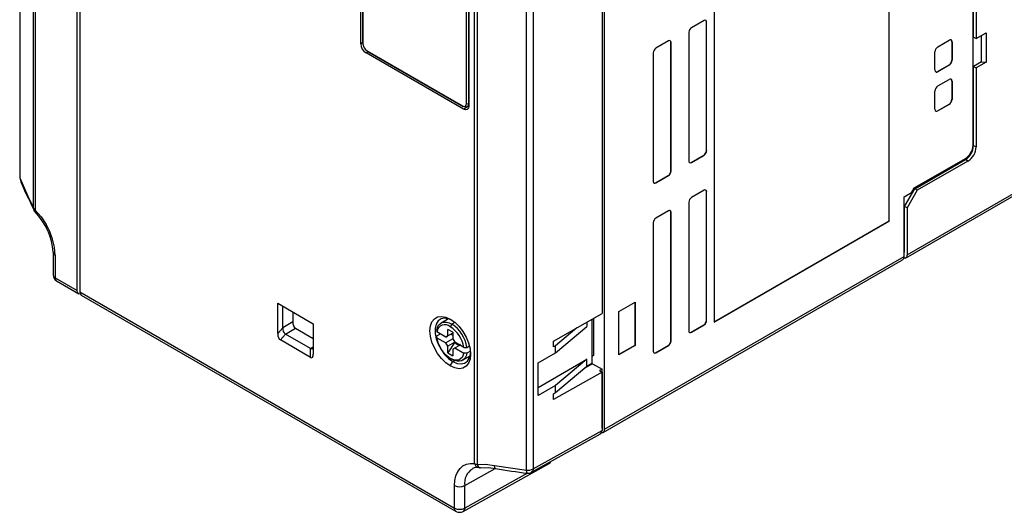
# Model space of a CAD drawing. Header units: millimetres. Extents: x 0 to 838, y 0 to 648.
# Tile 12 of 15: x 586 to 724, y 338 to 407. Entities that reach past the tile are written whole.
import ezdxf

# ---------------------------------------------------------------- set-up
doc = ezdxf.new("R2010")
doc.units = ezdxf.units.MM
doc.header["$LTSCALE"] = 3

msp = doc.modelspace()

# ---------------------------------------------------------------- linework, layer by layer
for p, q in [((719.223, 404.67), (719.223, 485.522)), ((719.577, 485.311), (719.577, 404.474)), ((586.328, 464.704), (586.328, 385.191)), ((586.348, 464.59), (586.348, 385.076)), ((588.262, 380.783), (588.262, 460.611)), ((588.496, 460.397), (588.496, 380.568)), ((594.348, 369.364), (594.348, 457.018)), ((594.702, 456.814), (594.702, 369.16)), ((707.459, 379.055), (707.459, 431.691)), ((707.485, 379.039), (707.485, 431.706)), ((667.463, 429.844), (667.463, 366.55)), ((667.817, 350.015), (667.817, 430.045)), ((667.46, 429.017), (667.46, 366.144)), ((633.845, 403.761), (633.845, 427.309)), ((634.099, 426.859), (634.099, 403.824)), ((634.157, 426.778), (634.158, 403.742)), ((649.698, 345.237), (649.698, 425.066)), ((650.069, 424.93), (650.069, 345.102)), ((657.86, 423.979), (657.86, 344.466)), ((656.961, 344.312), (656.961, 423.825)), ((648.585, 395.413), (648.585, 418.449)), ((648.866, 418.448), (648.866, 395.413)), ((648.897, 418.619), (648.897, 395.071)), ((683.09, 417.623), (683.09, 364.956)), ((719.153, 389.606), (719.153, 410.082)), ((681.676, 407.008), (679.908, 405.988)), ((682.003, 388.856), (682.003, 406.82)), ((682.003, 406.82), (682.03, 406.804)), ((682.03, 388.84), (682.03, 406.804)), ((679.555, 405.375), (679.555, 387.412)), ((719.577, 404.474), (720.991, 405.29)), ((720.355, 401.255), (720.355, 404.923)), ((720.991, 405.29), (720.991, 401.207)), ((634.099, 403.905), (633.845, 403.761)), ((676.726, 404.151), (674.959, 403.13)), ((677.053, 385.998), (677.053, 403.962)), ((677.053, 403.962), (677.08, 403.947)), ((677.08, 385.983), (677.08, 403.947)), ((714.265, 403.355), (715.82, 404.253)), ((716.207, 404.029), (716.207, 401.498)), ((716.207, 404.029), (716.234, 404.014)), ((716.234, 404.014), (716.234, 401.482)), ((719.223, 404.67), (719.577, 404.474)), ((634.583, 402.482), (634.834, 402.63)), ((648.159, 394.645), (634.583, 402.482)), ((634.723, 402.762), (648.019, 395.087)), ((634.764, 402.671), (648.06, 394.995)), ((674.605, 402.518), (674.605, 384.554)), ((713.85, 400.106), (713.85, 402.637)), ((709.753, 373.886), (756.777, 401.032)), ((709.96, 374.344), (756.958, 401.475)), ((715.793, 400.781), (714.238, 399.882)), ((715.82, 400.765), (714.265, 399.867)), ((715.793, 400.781), (715.82, 400.765)), ((716.207, 401.498), (716.234, 401.482)), ((720.355, 401.255), (719.223, 400.602)), ((719.223, 389.572), (719.223, 400.602)), ((719.223, 400.602), (719.577, 400.391)), ((720.991, 401.207), (719.577, 400.391)), ((720.355, 401.255), (720.991, 401.207)), ((714.238, 399.882), (714.265, 399.867)), ((719.577, 400.391), (719.577, 389.368)), ((714.265, 397.884), (715.82, 398.782)), ((716.207, 398.558), (716.207, 396.027)), ((716.207, 398.558), (716.234, 398.543)), ((716.234, 398.543), (716.234, 396.012)), ((713.85, 394.635), (713.85, 397.166)), ((648.648, 394.948), (648.897, 395.087)), ((648.866, 395.413), (648.897, 395.43)), ((715.793, 395.31), (714.238, 394.411)), ((715.82, 395.294), (714.265, 394.396)), ((715.793, 395.31), (715.82, 395.294)), ((716.207, 396.027), (716.234, 396.012)), ((648.883, 395.07), (648.159, 394.645)), ((714.238, 394.411), (714.265, 394.396)), ((679.881, 387.223), (681.649, 388.243)), ((679.908, 387.207), (681.676, 388.228)), ((681.649, 388.243), (681.676, 388.228)), ((682.003, 388.856), (682.03, 388.84)), ((719.223, 389.572), (719.577, 389.368)), ((679.881, 387.223), (679.908, 387.207)), ((710.95, 383.653), (718.092, 387.775)), ((711.021, 383.53), (718.092, 387.612)), ((718.446, 387.408), (711.375, 383.326)), ((718.446, 387.408), (718.092, 387.612)), ((677.053, 385.998), (677.08, 385.983)), ((586.328, 385.202), (586.348, 385.123)), ((586.332, 385.191), (586.348, 385.076)), ((586.348, 385.076), (587.469, 382.509)), ((586.348, 385.076), (586.4, 384.863)), ((674.932, 384.366), (676.699, 385.386)), ((674.932, 384.366), (674.959, 384.35)), ((674.959, 384.35), (676.726, 385.37)), ((676.699, 385.386), (676.726, 385.37)), ((681.676, 383.329), (679.908, 382.308)), ((682.003, 365.176), (682.003, 383.14)), ((682.003, 383.14), (682.03, 383.124)), ((682.03, 365.161), (682.03, 383.124)), ((709.536, 382.428), (710.597, 383.04)), ((709.748, 381.325), (711.021, 383.53)), ((711.375, 383.326), (709.96, 380.876)), ((710.597, 383.04), (710.95, 383.653)), ((711.375, 383.326), (711.021, 383.53)), ((679.555, 381.696), (679.555, 363.732)), ((709.536, 374.099), (709.536, 382.428)), ((588.279, 380.611), (588.262, 380.783)), ((676.726, 380.471), (674.959, 379.451)), ((677.053, 362.319), (677.053, 380.283)), ((677.053, 380.283), (677.08, 380.267)), ((677.08, 362.303), (677.08, 380.267)), ((709.607, 381.08), (709.744, 381.318)), ((709.607, 374.956), (709.607, 381.08)), ((709.96, 380.876), (709.607, 381.08)), ((709.744, 381.323), (709.748, 381.325)), ((709.744, 381.318), (709.744, 381.323)), ((709.96, 380.876), (709.96, 374.344)), ((674.605, 378.838), (674.605, 360.874)), ((683.09, 364.987), (707.459, 379.055)), ((683.09, 364.956), (707.485, 379.039)), ((707.459, 379.055), (707.485, 379.039)), ((590.981, 374.689), (590.981, 371.547)), ((709.607, 374.956), (709.536, 374.916)), ((591.274, 374.281), (591.274, 371.139)), ((667.61, 349.557), (709.329, 373.641)), ((667.817, 350.015), (709.536, 374.099)), ((591.274, 371.139), (594.348, 369.364)), ((591.479, 370.682), (594.556, 368.906)), ((594.702, 369.16), (646.92, 339.015)), ((594.702, 369.16), (594.702, 369.036)), ((594.909, 368.702), (647.128, 338.557)), ((669.797, 366.427), (672.059, 367.734)), ((672.032, 367.718), (672.032, 361.707)), ((672.059, 367.734), (672.059, 361.691)), ((622.279, 363.341), (622.279, 367.569)), ((622.279, 367.569), (627.229, 364.711)), ((622.986, 364.156), (622.986, 367.161)), ((624.4, 366.344), (624.4, 364.973)), ((667.463, 366.55), (667.46, 366.548)), ((669.797, 360.385), (669.797, 366.427)), ((624.4, 364.973), (622.986, 364.156)), ((646.076, 365.423), (645.033, 364.821)), ((645.789, 365.466), (645.744, 365.231)), ((646.956, 364.917), (646.533, 364.672)), ((660.684, 362.299), (667.46, 366.144)), ((665.342, 364.942), (665.342, 364.345)), ((666.049, 365.343), (666.049, 359.201)), ((666.261, 365.463), (666.261, 360.296)), ((682.003, 365.176), (682.03, 365.161)), ((622.279, 363.341), (622.986, 364.156)), ((623.354, 363.274), (624.768, 364.09)), ((624.768, 364.09), (627.229, 362.67)), ((627.229, 364.711), (627.229, 360.483)), ((644.441, 363.839), (644.445, 363.592)), ((645.708, 362.862), (644.445, 363.592)), ((646.674, 363.529), (645.967, 363.938)), ((645.967, 363.012), (645.967, 363.938)), ((646.533, 364.672), (646.321, 364.305)), ((661.001, 360.683), (665.342, 364.345)), ((663.955, 364.155), (661.001, 361.663)), ((679.881, 363.543), (681.649, 364.564)), ((679.881, 363.543), (679.908, 363.528)), ((679.908, 363.528), (681.676, 364.548)), ((681.649, 364.564), (681.676, 364.548)), ((623.354, 363.274), (622.647, 362.457)), ((626.861, 360.024), (622.647, 362.457)), ((626.861, 361.249), (623.354, 363.274)), ((644.441, 363.022), (644.936, 363.308)), ((644.445, 362.775), (644.441, 363.022)), ((644.445, 362.775), (645.708, 362.046)), ((645.708, 362.862), (645.901, 362.973)), ((646.674, 362.603), (645.708, 362.046)), ((646.674, 363.42), (645.967, 363.012)), ((646.415, 363.27), (646.674, 363.121)), ((646.674, 363.529), (646.674, 362.603)), ((660.684, 361.483), (660.684, 362.299)), ((677.053, 362.319), (677.08, 362.303)), ((627.229, 361.461), (626.861, 361.249)), ((626.861, 360.024), (626.861, 361.249)), ((646.933, 362.155), (645.967, 361.597)), ((646.977, 362.129), (645.967, 360.671)), ((645.967, 360.671), (645.967, 361.597)), ((646.933, 361.338), (646.674, 361.189)), ((646.674, 361.189), (646.674, 360.263)), ((648.197, 361.426), (646.933, 362.155)), ((646.933, 361.339), (647.64, 361.747)), ((646.933, 361.339), (648.197, 360.609)), ((648.197, 361.426), (648.625, 361.424)), ((648.625, 361.424), (648.991, 361.635)), ((649.126, 360.897), (648.625, 360.607)), ((661.001, 361.663), (660.684, 361.483)), ((661.001, 360.683), (661.001, 361.663)), ((672.032, 361.707), (669.797, 360.416)), ((672.059, 361.691), (669.797, 360.385)), ((672.032, 361.707), (672.059, 361.691)), ((674.932, 360.686), (676.699, 361.706)), ((674.959, 360.67), (676.726, 361.691)), ((676.699, 361.706), (676.726, 361.691)), ((645.967, 360.671), (646.674, 360.263)), ((646.319, 359.897), (646.533, 359.773)), ((646.321, 358.834), (646.674, 359.447)), ((646.674, 359.447), (646.923, 359.59)), ((648.033, 359.625), (649.076, 360.227)), ((648.625, 360.607), (648.197, 360.609)), ((648.744, 360.035), (648.984, 359.952)), ((658.544, 359.289), (661.001, 360.683)), ((658.544, 355.849), (665.342, 359.773)), ((665.342, 359.773), (661.001, 356.11)), ((665.342, 358.793), (665.342, 359.773)), ((666.261, 360.296), (666.049, 360.172)), ((674.932, 360.686), (674.959, 360.67)), ((658.544, 354.717), (658.544, 359.289)), ((661.001, 355.131), (665.342, 358.793)), ((666.147, 359.144), (664.961, 358.471)), ((665.342, 358.793), (666.049, 359.201)), ((666.049, 359.201), (666.049, 359.089)), ((666.147, 359.144), (667.463, 358.385)), ((667.463, 358.385), (667.11, 358.181)), ((667.11, 358.181), (667.46, 357.978)), ((667.463, 350.219), (667.463, 358.385)), ((667.46, 357.978), (660.684, 354.134)), ((667.46, 357.978), (667.46, 349.816)), ((661.001, 356.11), (658.544, 354.717)), ((661.001, 355.131), (661.001, 356.11)), ((660.684, 354.951), (661.001, 355.131)), ((660.684, 354.134), (660.684, 354.951)), ((657.86, 344.466), (667.46, 349.816)), ((667.46, 350.167), (667.463, 350.219)), ((667.463, 350.219), (667.46, 350.217)), ((657.64, 344.001), (667.261, 349.363)), ((648.114, 338.55), (660.19, 345.279)), ((648.328, 342.154), (652.552, 344.55)), ((652.486, 344.976), (656.961, 344.312)), ((657.068, 343.882), (648.328, 339.011)), ((646.92, 339.015), (646.92, 342.157)), ((648.328, 339.011), (648.328, 342.154))]:
    msp.add_line(p, q)
at = {"flags": 128}
for points in [[(634.099, 403.824), (634.099, 403.823), (634.114, 403.779), (634.158, 403.742)], [(716.234, 404.014), (716.196, 404.197), (716.087, 404.301), (715.962, 404.307), (715.82, 404.253)], [(716.207, 404.029), (716.169, 404.212), (716.121, 404.259)], [(634.723, 402.762), (634.734, 402.706), (634.764, 402.671), (634.764, 402.671)], [(713.85, 400.106), (713.888, 399.923), (713.997, 399.819), (714.122, 399.812), (714.265, 399.867)], [(713.91, 399.892), (713.97, 399.834), (714.095, 399.827), (714.238, 399.882)], [(716.234, 398.543), (716.196, 398.726), (716.087, 398.83), (715.962, 398.837), (715.82, 398.782)], [(716.207, 398.558), (716.169, 398.742), (716.121, 398.788)], [(648.019, 395.087), (648.236, 395.011), (648.419, 395.047), (648.541, 395.188), (648.585, 395.413)], [(648.061, 394.995), (648.06, 394.995), (648.03, 395.031), (648.019, 395.087)], [(648.866, 395.413), (648.812, 395.131), (648.659, 394.954), (648.429, 394.91), (648.159, 395.004)], [(648.159, 395.004), (648.105, 394.986), (648.061, 394.995)], [(648.897, 395.071), (648.841, 394.777), (648.681, 394.593), (648.442, 394.547), (648.159, 394.645)], [(713.85, 394.635), (713.888, 394.452), (713.997, 394.348), (714.122, 394.341), (714.265, 394.396)], [(713.91, 394.421), (713.97, 394.363), (714.095, 394.357), (714.238, 394.411)], [(587.469, 382.509), (587.866, 381.696), (588.262, 380.783)], [(587.539, 382.215), (587.487, 382.354), (587.469, 382.509)], [(587.535, 382.223), (587.893, 381.489), (588.278, 380.599)], [(588.262, 380.783), (588.358, 380.668), (588.496, 380.568)], [(588.496, 380.568), (588.452, 380.365), (588.5, 380.289)], [(588.496, 380.568), (589.301, 379.627), (590.003, 378.564)], [(709.96, 374.344), (709.947, 374.193), (709.907, 374.063), (709.841, 373.959), (709.753, 373.886), (709.646, 373.847), (709.524, 373.842), (709.494, 373.846)], [(590.982, 371.547), (590.981, 371.545), (591.058, 371.325), (591.274, 371.139)], [(591.274, 371.139), (591.327, 370.859), (591.479, 370.683), (591.481, 370.682)], [(594.769, 368.864), (594.553, 368.908), (594.402, 369.084), (594.348, 369.364)], [(594.702, 369.16), (594.755, 368.88), (594.907, 368.704), (594.909, 368.703)], [(646.321, 358.834), (645.691, 359.279), (645.094, 359.866), (644.557, 360.565), (644.109, 361.34), (643.772, 362.154), (643.563, 362.965), (643.492, 363.733), (643.563, 364.419), (643.772, 364.989), (644.109, 365.413), (644.557, 365.672), (645.094, 365.751), (645.691, 365.648), (646.321, 365.366)], [(646.504, 365.254), (646.082, 365.421), (645.524, 365.499), (645.033, 365.391), (644.637, 365.104), (644.36, 364.654), (644.217, 364.067), (644.217, 363.378), (644.36, 362.627), (644.637, 361.857), (645.033, 361.113), (645.524, 360.438), (646.082, 359.871), (646.674, 359.447)], [(644.441, 363.839), (644.535, 364.2), (644.69, 364.5), (644.902, 364.731), (645.164, 364.884), (645.467, 364.956), (645.804, 364.944), (646.163, 364.849), (646.533, 364.672)], [(646.321, 365.366), (646.95, 364.921), (647.548, 364.335), (648.084, 363.636), (648.532, 362.86), (648.869, 362.046), (649.078, 361.235), (649.149, 360.468), (649.078, 359.782), (648.869, 359.212), (648.532, 358.787), (648.084, 358.529), (647.548, 358.449), (646.95, 358.553), (646.321, 358.834)], [(648.197, 360.609), (647.966, 360.032), (647.539, 359.7), (646.968, 359.653), (646.321, 359.896), (645.673, 360.4), (645.102, 361.107), (644.676, 361.931), (644.445, 362.775)], [(645.708, 362.862), (645.821, 362.966), (645.967, 363.012)], [(646.674, 362.603), (646.821, 362.389), (646.933, 362.155)], [(627.229, 361.707), (627.203, 361.425), (627.13, 361.25), (627.078, 361.206), (627.017, 361.192), (626.947, 361.206), (626.861, 361.249)], [(645.967, 361.597), (645.821, 361.812), (645.708, 362.046)], [(646.933, 361.339), (646.821, 361.234), (646.674, 361.189)], [(647.743, 361.806), (647.483, 361.769), (647.366, 361.786), (647.264, 361.828), (647.178, 361.894), (647.111, 361.983), (647.083, 362.068)], [(648.625, 360.607), (648.531, 360.246), (648.376, 359.945), (648.164, 359.715), (647.902, 359.561), (647.598, 359.489), (647.262, 359.502), (646.903, 359.597), (646.533, 359.773)], [(646.674, 359.447), (647.267, 359.188), (647.824, 359.11), (648.315, 359.218), (648.711, 359.505), (648.988, 359.955), (649.131, 360.542), (649.143, 360.682)], [(667.248, 349.357), (667.253, 349.358), (667.406, 349.535), (667.46, 349.816)], [(646.92, 342.157), (646.969, 342.88), (647.115, 343.53), (647.354, 344.093), (647.681, 344.556), (648.089, 344.909), (648.569, 345.143), (649.109, 345.253), (649.698, 345.237)], [(649.698, 345.237), (649.871, 345.158), (650.069, 345.102)], [(650.069, 345.102), (651.206, 345.122), (652.486, 344.976)], [(650.487, 344.649), (651.651, 344.661), (652.6, 344.544)], [(652.599, 344.544), (652.566, 344.562), (652.532, 344.617), (652.506, 344.707), (652.49, 344.828), (652.486, 344.976)], [(657.86, 344.466), (657.804, 344.184), (657.65, 344.007), (657.643, 344.005)], [(660.177, 345.274), (660.182, 345.275), (660.335, 345.451), (660.346, 345.509)], [(657.042, 343.904), (657.015, 343.902), (656.974, 344.044), (656.961, 344.312)], [(647.125, 338.559), (646.974, 338.735), (646.92, 339.015)], [(648.328, 339.011), (648.273, 338.729), (648.119, 338.552), (648.111, 338.551)]]:
    msp.add_lwpolyline(points, dxfattribs=at)
for centre, radius, start, end in [((681.814, 406.839), 0.218, 350.78596, 129.20328), ((681.746, 406.843), 0.258, 354.78018, 49.83126), ((680.322, 405.341), 0.768, 122.60548, 177.39452), ((635.447, 403.833), 1.604, 182.60548, 237.39452), ((635.384, 403.797), 1.227, 182.55735, 237.41858), ((676.864, 403.982), 0.218, 350.78596, 129.20328), ((676.796, 403.986), 0.258, 354.78018, 49.83126), ((714.731, 402.607), 0.882, 121.95475, 178.03836), ((675.373, 402.483), 0.768, 122.60548, 177.39452), ((715.327, 401.528), 0.881, 301.96768, 358.03753), ((715.354, 401.513), 0.881, 301.96768, 358.03753), ((714.731, 397.136), 0.882, 121.95475, 178.03836), ((648.726, 395.687), 0.308, 242.63358, 297.07774), ((715.327, 396.057), 0.881, 301.96768, 358.03753), ((715.354, 396.042), 0.881, 301.96768, 358.03753), ((716.848, 389.718), 2.307, 302.61974, 357.20943), ((681.235, 388.891), 0.768, 302.60548, 357.39452), ((681.262, 388.875), 0.768, 302.60548, 357.39452), ((716.767, 389.683), 2.459, 302.60548, 357.39452), ((717.121, 389.479), 2.459, 302.60548, 357.39452), ((679.77, 387.377), 0.218, 170.78596, 309.20328), ((679.733, 387.434), 0.258, 250.17075, 305.21646), ((676.285, 386.033), 0.768, 302.60548, 357.39452), ((676.312, 386.018), 0.768, 302.60548, 357.39452), ((605.48, 391.62), 20.257, 199.45042, 207.72424), ((674.821, 384.519), 0.218, 170.78596, 309.20328), ((674.783, 384.576), 0.258, 250.17075, 305.21646), ((681.814, 383.159), 0.218, 350.78596, 129.20328), ((681.746, 383.164), 0.258, 354.78018, 49.83126), ((680.322, 381.661), 0.768, 122.60548, 177.39452), ((589.203, 380.976), 1, 202.09417, 224.15879), ((582.357, 374.193), 8.638, 3.29441, 45.03251), ((676.864, 380.302), 0.218, 350.78596, 129.20328), ((676.796, 380.306), 0.258, 354.78018, 49.83126), ((675.373, 378.803), 0.768, 122.60548, 177.39452), ((582.406, 373.979), 8.873, 1.95363, 31.11237), ((591.46, 374.724), 0.48, 184.16307, 247.21891), ((708.968, 374.934), 0.639, 332.72428, 1.97974), ((709.046, 374.045), 0.493, 305.01333, 6.29885), ((591.981, 371.547), 1, 180, 239.85378), ((625.315, 364.836), 0.925, 171.50186, 233.72808), ((681.235, 365.211), 0.768, 302.60548, 357.39452), ((681.262, 365.196), 0.768, 302.60548, 357.39452), ((623.856, 364.001), 0.884, 169.86268, 235.34365), ((645.575, 363.443), 1.14, 49.1369, 172.49582), ((644.025, 360.758), 4.225, 9.08848, 57.08523), ((643.985, 360.734), 4.69, 8.44935, 57.09876), ((679.77, 363.697), 0.218, 170.78596, 309.20328), ((679.733, 363.754), 0.258, 250.17075, 305.21646), ((676.285, 362.354), 0.768, 302.60548, 357.39452), ((676.312, 362.338), 0.768, 302.60548, 357.39452), ((674.821, 360.839), 0.218, 170.78596, 309.20328), ((674.783, 360.896), 0.258, 250.17075, 305.21646), ((667.393, 349.942), 0.43, 269.21858, 9.75585), ((650.572, 342.507), 2.271, 119.91691, 188.94973), ((650.047, 343.38), 1.294, 79.78636, 118.27049), ((650.365, 345.339), 0.674, 188.64966, 262.65433), ((650.597, 345.177), 0.533, 188.15928, 259.428), ((650.405, 345.645), 1, 262.58294, 275.34913), ((666.829, 425.16), 81.862, 259.98958, 263.15087), ((657.165, 345.822), 1.523, 262.30924, 297.14822), ((657.159, 344.878), 1, 263.08246, 298.98635), ((647.628, 343.524), 1.539, 242.63358, 297.07778), ((647.628, 340.382), 1.539, 242.63357, 297.07778), ((647.628, 339.423), 1, 239.85248, 298.99558)]:
    msp.add_arc(centre, radius, start, end)
for centre, major_axis, ratio, start_param, end_param in [((623.279, 363.918), (0.558, 1.496), 0.5548449, 2.1624246, 3.0485176), ((626.229, 362.215), (-0.83, 2.226), 0.2504968, 2.8471277, 3.7332209)]:
    msp.add_ellipse(centre, major_axis=major_axis, ratio=ratio, start_param=start_param, end_param=end_param)

doc.saveas('drawing.dxf')
